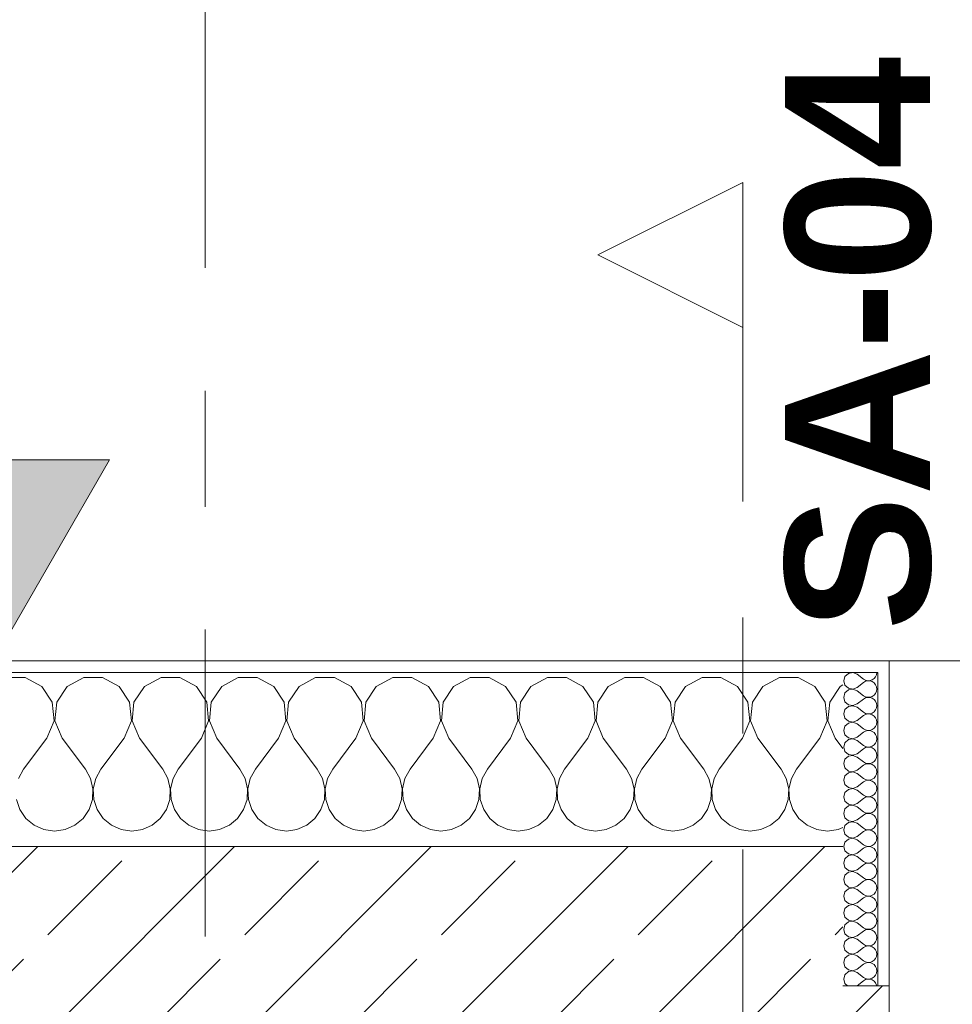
# Model space of a CAD drawing. Header units: metres. Extents: x -3.6 to 65.4, y -11 to 16.8.
# Tile 74 of 178: x 7.6 to 8.4, y 13.6 to 14.4. Entities that reach past the tile are written whole.
import ezdxf

# ---------------------------------------------------------------- set-up
doc = ezdxf.new("R2010")
doc.units = ezdxf.units.M
doc.header["$MEASUREMENT"] = 0
for name, pattern in [('Schnittlinie', [0.3, 0.15, -0.075, 0, -0.075]), ('Strichlinie doppelt', [0.546806, 0.264583, -0.105833, 0.070556, -0.105833]), ('Wipeout_Contour', [1, 0, -1])]:
    doc.linetypes.add(name, pattern=pattern)
for name, color, linetype in [('154 - Bemaßung_ Beschriftung.Ausbau - Deckenspiegel', 7, 'Continuous'), ('203 - Marker.Schnitt - Ausbaudetail SA', 7, 'Continuous'), ('451 - Universal.Achsen Raster', 7, 'Continuous'), ('604 - Struktur.Wand Aussen', 7, 'Continuous'), ('Neubau_651 - Abdeckung.Decke abgehängt_ bekleidet', 7, 'Continuous')]:
    doc.layers.add(name, color=color, linetype=linetype)
doc.styles.add('ERSTELLTER_STIL_1', font='txt')
doc.styles.add('ERSTELLTER_STIL_2', font='txt')
doc.dimstyles.new('ERSTELLTER_STIL__1', dxfattribs={"dimtxt": 0.1, "dimasz": 0.0532, "dimexe": 0.18, "dimexo": 0.0625, "dimgap": 0, "dimtad": 1, "dimtih": 1, "dimtoh": 1, "dimzin": 0, "dimdsep": 46, "dimtxsty": 'ERSTELLTER_STIL_2', "dimblk": 'ARROWHEAD_2', "dimblk1": 'ARROWHEAD_2', "dimblk2": 'ARROWHEAD_2', "dimcen": 0.09, "dimse1": 1, "dimse2": 1, "dimclrd": 7, "dimclre": 7, "dimclrt": 7, "dimazin": 0, "dimtfac": 1, "dimtdec": 4, "dimtmove": 0, "dimatfit": 3, "dimfxl": 1, "dimtolj": 1, "dimtzin": 0, "dimarcsym": 0})
doc.dimstyles.new('ERSTELLTER_STIL__2', dxfattribs={"dimtxt": 0.1, "dimasz": 0.0532, "dimexe": 0.18, "dimexo": 0.0625, "dimgap": 0, "dimtad": 1, "dimtih": 1, "dimtoh": 1, "dimzin": 0, "dimdsep": 46, "dimtxsty": 'ERSTELLTER_STIL_2', "dimblk": 'ARROWHEAD_2', "dimblk1": 'ARROWHEAD_2', "dimblk2": 'ARROWHEAD_2', "dimcen": 0.09, "dimse1": 1, "dimse2": 1, "dimclrd": 7, "dimclre": 7, "dimclrt": 7, "dimazin": 0, "dimtfac": 1, "dimtdec": 4, "dimtmove": 2, "dimatfit": 3, "dimfxl": 1, "dimtolj": 1, "dimtzin": 0, "dimarcsym": 0})
pattern_1 = [(0, (0, 0), (0, 0.08660254), [0, -0.05]), (0, (0.025, 0.0433), (0, 0.08660254), [0, -0.05])]

# ---------------------------------------------------------------- blocks, each defined once
blk = doc.blocks.new('*X11')
at = {"layer": '604 - Struktur.Wand Aussen', "color": 7, "linetype": 'Continuous', "lineweight": 5}
for p, q in [((7.57479, 13.84066), (7.55855, 13.84066)), ((7.5891, 13.83299), (7.57479, 13.84066)), ((7.62521, 13.84066), (7.6109, 13.83299)), ((7.64145, 13.84066), (7.62521, 13.84066)), ((7.65576, 13.83299), (7.64145, 13.84066)), ((7.69188, 13.84066), (7.67757, 13.83299)), ((7.70812, 13.84066), (7.69188, 13.84066)), ((7.72243, 13.83299), (7.70812, 13.84066)), ((7.75855, 13.84066), (7.74424, 13.83299)), ((7.77479, 13.84066), (7.75855, 13.84066)), ((7.7891, 13.83299), (7.77479, 13.84066)), ((7.82521, 13.84066), (7.8109, 13.83299)), ((7.84145, 13.84066), (7.82521, 13.84066)), ((7.85576, 13.83299), (7.84145, 13.84066)), ((7.89188, 13.84066), (7.87757, 13.83299)), ((7.90812, 13.84066), (7.89188, 13.84066)), ((7.92243, 13.83299), (7.90812, 13.84066)), ((7.95855, 13.84066), (7.94424, 13.83299)), ((7.97479, 13.84066), (7.95855, 13.84066)), ((7.9891, 13.83299), (7.97479, 13.84066)), ((8.02521, 13.84066), (8.0109, 13.83299)), ((8.04145, 13.84066), (8.02521, 13.84066)), ((8.05576, 13.83299), (8.04145, 13.84066)), ((8.09188, 13.84066), (8.07757, 13.83299)), ((8.10812, 13.84066), (8.09188, 13.84066)), ((8.12243, 13.83299), (8.10812, 13.84066)), ((8.15855, 13.84066), (8.14424, 13.83299)), ((8.17479, 13.84066), (8.15855, 13.84066)), ((8.1891, 13.83299), (8.17479, 13.84066)), ((8.22521, 13.84066), (8.2109, 13.83299)), ((8.24145, 13.84066), (8.22521, 13.84066)), ((8.25576, 13.83299), (8.24145, 13.84066)), ((7.59808, 13.81947), (7.5891, 13.83299)), ((7.6109, 13.83299), (7.60192, 13.81947)), ((7.66475, 13.81947), (7.65576, 13.83299)), ((7.67757, 13.83299), (7.66858, 13.81947)), ((7.73142, 13.81947), (7.72243, 13.83299)), ((7.74424, 13.83299), (7.73525, 13.81947)), ((7.79808, 13.81947), (7.7891, 13.83299)), ((7.8109, 13.83299), (7.80192, 13.81947)), ((7.86475, 13.81947), (7.85576, 13.83299)), ((7.87757, 13.83299), (7.86858, 13.81947)), ((7.93142, 13.81947), (7.92243, 13.83299)), ((7.94424, 13.83299), (7.93525, 13.81947)), ((7.99808, 13.81947), (7.9891, 13.83299)), ((8.0109, 13.83299), (8.00192, 13.81947)), ((8.06475, 13.81947), (8.05576, 13.83299)), ((8.07757, 13.83299), (8.06858, 13.81947)), ((8.13142, 13.81947), (8.12243, 13.83299)), ((8.14424, 13.83299), (8.13525, 13.81947)), ((8.19808, 13.81947), (8.1891, 13.83299)), ((8.2109, 13.83299), (8.20192, 13.81947)), ((8.26475, 13.81947), (8.25576, 13.83299)), ((8.27757, 13.83299), (8.26858, 13.81947)), ((8.28, 13.83429), (8.27757, 13.83299)), ((7.59962, 13.8033), (7.59808, 13.81947)), ((7.60192, 13.81947), (7.60038, 13.8033)), ((7.66629, 13.8033), (7.66475, 13.81947)), ((7.66858, 13.81947), (7.66705, 13.8033)), ((7.73295, 13.8033), (7.73142, 13.81947)), ((7.73525, 13.81947), (7.73371, 13.8033)), ((7.79962, 13.8033), (7.79808, 13.81947)), ((7.80192, 13.81947), (7.80038, 13.8033)), ((7.86629, 13.8033), (7.86475, 13.81947)), ((7.86858, 13.81947), (7.86705, 13.8033)), ((7.93295, 13.8033), (7.93142, 13.81947)), ((7.93525, 13.81947), (7.93371, 13.8033)), ((7.99962, 13.8033), (7.99808, 13.81947)), ((8.00192, 13.81947), (8.00038, 13.8033)), ((8.06629, 13.8033), (8.06475, 13.81947)), ((8.06858, 13.81947), (8.06705, 13.8033)), ((8.13295, 13.8033), (8.13142, 13.81947)), ((8.13525, 13.81947), (8.13371, 13.8033)), ((8.19962, 13.8033), (8.19808, 13.81947)), ((8.20192, 13.81947), (8.20038, 13.8033)), ((8.26629, 13.8033), (8.26475, 13.81947)), ((8.26858, 13.81947), (8.26705, 13.8033)), ((7.59333, 13.78833), (7.59962, 13.8033)), ((7.60038, 13.8033), (7.60667, 13.78833)), ((7.66, 13.78833), (7.66629, 13.8033)), ((7.66705, 13.8033), (7.67333, 13.78833)), ((7.72667, 13.78833), (7.73295, 13.8033)), ((7.73371, 13.8033), (7.74, 13.78833)), ((7.79333, 13.78833), (7.79962, 13.8033)), ((7.80038, 13.8033), (7.80667, 13.78833)), ((7.86, 13.78833), (7.86629, 13.8033)), ((7.86705, 13.8033), (7.87333, 13.78833)), ((7.92667, 13.78833), (7.93295, 13.8033)), ((7.93371, 13.8033), (7.94, 13.78833)), ((7.99333, 13.78833), (7.99962, 13.8033)), ((8.00038, 13.8033), (8.00667, 13.78833)), ((8.06, 13.78833), (8.06629, 13.8033)), ((8.06705, 13.8033), (8.07333, 13.78833)), ((8.12667, 13.78833), (8.13295, 13.8033)), ((8.13371, 13.8033), (8.14, 13.78833)), ((8.19333, 13.78833), (8.19962, 13.8033)), ((8.20038, 13.8033), (8.20667, 13.78833)), ((8.26, 13.78833), (8.26629, 13.8033)), ((8.26705, 13.8033), (8.27333, 13.78833)), ((7.59333, 13.78833), (7.57333, 13.76167)), ((7.60667, 13.78833), (7.62667, 13.76167)), ((7.66, 13.78833), (7.64, 13.76167)), ((7.67333, 13.78833), (7.69333, 13.76167)), ((7.72667, 13.78833), (7.70667, 13.76167)), ((7.74, 13.78833), (7.76, 13.76167)), ((7.79333, 13.78833), (7.77333, 13.76167)), ((7.80667, 13.78833), (7.82667, 13.76167)), ((7.86, 13.78833), (7.84, 13.76167)), ((7.87333, 13.78833), (7.89333, 13.76167)), ((7.92667, 13.78833), (7.90667, 13.76167)), ((7.94, 13.78833), (7.96, 13.76167)), ((7.99333, 13.78833), (7.97333, 13.76167)), ((8.00667, 13.78833), (8.02667, 13.76167)), ((8.06, 13.78833), (8.04, 13.76167)), ((8.07333, 13.78833), (8.09333, 13.76167)), ((8.12667, 13.78833), (8.10667, 13.76167)), ((8.14, 13.78833), (8.16, 13.76167)), ((8.19333, 13.78833), (8.17333, 13.76167)), ((8.20667, 13.78833), (8.22667, 13.76167)), ((8.26, 13.78833), (8.24, 13.76167)), ((8.27333, 13.78833), (8.28, 13.77944)), ((7.57333, 13.76167), (7.56888, 13.75362)), ((7.63112, 13.75362), (7.62667, 13.76167)), ((7.64, 13.76167), (7.63555, 13.75362)), ((7.69778, 13.75362), (7.69333, 13.76167)), ((7.70667, 13.76167), (7.70222, 13.75362)), ((7.76445, 13.75362), (7.76, 13.76167)), ((7.77333, 13.76167), (7.76888, 13.75362)), ((7.83112, 13.75362), (7.82667, 13.76167)), ((7.84, 13.76167), (7.83555, 13.75362)), ((7.89778, 13.75362), (7.89333, 13.76167)), ((7.90667, 13.76167), (7.90222, 13.75362)), ((7.96445, 13.75362), (7.96, 13.76167)), ((7.97333, 13.76167), (7.96888, 13.75362)), ((8.03112, 13.75362), (8.02667, 13.76167)), ((8.04, 13.76167), (8.03555, 13.75362)), ((8.09778, 13.75362), (8.09333, 13.76167)), ((8.10667, 13.76167), (8.10222, 13.75362)), ((8.16445, 13.75362), (8.16, 13.76167)), ((8.17333, 13.76167), (8.16888, 13.75362)), ((8.23112, 13.75362), (8.22667, 13.76167)), ((8.24, 13.76167), (8.23555, 13.75362)), ((7.6332, 13.74466), (7.63112, 13.75362)), ((7.63555, 13.75362), (7.63347, 13.74466)), ((7.69987, 13.74466), (7.69778, 13.75362)), ((7.70222, 13.75362), (7.70013, 13.74466)), ((7.76653, 13.74466), (7.76445, 13.75362)), ((7.76888, 13.75362), (7.7668, 13.74466)), ((7.8332, 13.74466), (7.83112, 13.75362)), ((7.83555, 13.75362), (7.83347, 13.74466)), ((7.89987, 13.74466), (7.89778, 13.75362)), ((7.90222, 13.75362), (7.90013, 13.74466)), ((7.96653, 13.74466), (7.96445, 13.75362)), ((7.96888, 13.75362), (7.9668, 13.74466)), ((8.0332, 13.74466), (8.03112, 13.75362)), ((8.03555, 13.75362), (8.03347, 13.74466)), ((8.09987, 13.74466), (8.09778, 13.75362)), ((8.10222, 13.75362), (8.10013, 13.74466)), ((8.16653, 13.74466), (8.16445, 13.75362)), ((8.16888, 13.75362), (8.1668, 13.74466)), ((8.2332, 13.74466), (8.23112, 13.75362)), ((8.23555, 13.75362), (8.23347, 13.74466)), ((7.63275, 13.73547), (7.6332, 13.74466)), ((7.63347, 13.74466), (7.63391, 13.73547)), ((7.69942, 13.73547), (7.69987, 13.74466)), ((7.70013, 13.74466), (7.70058, 13.73547)), ((7.76609, 13.73547), (7.76653, 13.74466)), ((7.7668, 13.74466), (7.76725, 13.73547)), ((7.83275, 13.73547), (7.8332, 13.74466)), ((7.83347, 13.74466), (7.83391, 13.73547)), ((7.89942, 13.73547), (7.89987, 13.74466)), ((7.90013, 13.74466), (7.90058, 13.73547)), ((7.96609, 13.73547), (7.96653, 13.74466)), ((7.9668, 13.74466), (7.96725, 13.73547)), ((8.03275, 13.73547), (8.0332, 13.74466)), ((8.03347, 13.74466), (8.03391, 13.73547)), ((8.09942, 13.73547), (8.09987, 13.74466)), ((8.10013, 13.74466), (8.10058, 13.73547)), ((8.16609, 13.73547), (8.16653, 13.74466)), ((8.1668, 13.74466), (8.16725, 13.73547)), ((8.23275, 13.73547), (8.2332, 13.74466)), ((8.23347, 13.74466), (8.23391, 13.73547)), ((7.56725, 13.73547), (7.57019, 13.72676)), ((7.62981, 13.72676), (7.63275, 13.73547)), ((7.63391, 13.73547), (7.63685, 13.72676)), ((7.69648, 13.72676), (7.69942, 13.73547)), ((7.70058, 13.73547), (7.70352, 13.72676)), ((7.76315, 13.72676), (7.76609, 13.73547)), ((7.76725, 13.73547), (7.77019, 13.72676)), ((7.82981, 13.72676), (7.83275, 13.73547)), ((7.83391, 13.73547), (7.83685, 13.72676)), ((7.89648, 13.72676), (7.89942, 13.73547)), ((7.90058, 13.73547), (7.90352, 13.72676)), ((7.96315, 13.72676), (7.96609, 13.73547)), ((7.96725, 13.73547), (7.97019, 13.72676)), ((8.02981, 13.72676), (8.03275, 13.73547)), ((8.03391, 13.73547), (8.03685, 13.72676)), ((8.09648, 13.72676), (8.09942, 13.73547)), ((8.10058, 13.73547), (8.10352, 13.72676)), ((8.16315, 13.72676), (8.16609, 13.73547)), ((8.16725, 13.73547), (8.17019, 13.72676)), ((8.22981, 13.72676), (8.23275, 13.73547)), ((8.23391, 13.73547), (8.23685, 13.72676)), ((7.57019, 13.72676), (7.57539, 13.71918)), ((7.62461, 13.71918), (7.62981, 13.72676)), ((7.63685, 13.72676), (7.64206, 13.71918)), ((7.69127, 13.71918), (7.69648, 13.72676)), ((7.70352, 13.72676), (7.70873, 13.71918)), ((7.75794, 13.71918), (7.76315, 13.72676)), ((7.77019, 13.72676), (7.77539, 13.71918)), ((7.82461, 13.71918), (7.82981, 13.72676)), ((7.83685, 13.72676), (7.84206, 13.71918)), ((7.89127, 13.71918), (7.89648, 13.72676)), ((7.90352, 13.72676), (7.90873, 13.71918)), ((7.95794, 13.71918), (7.96315, 13.72676)), ((7.97019, 13.72676), (7.97539, 13.71918)), ((8.02461, 13.71918), (8.02981, 13.72676)), ((8.03685, 13.72676), (8.04206, 13.71918)), ((8.09127, 13.71918), (8.09648, 13.72676)), ((8.10352, 13.72676), (8.10873, 13.71918)), ((8.15794, 13.71918), (8.16315, 13.72676)), ((8.17019, 13.72676), (8.17539, 13.71918)), ((8.22461, 13.71918), (8.22981, 13.72676)), ((8.23685, 13.72676), (8.24206, 13.71918)), ((7.57539, 13.71918), (7.58248, 13.71331)), ((7.61752, 13.71331), (7.62461, 13.71918)), ((7.64206, 13.71918), (7.64914, 13.71331)), ((7.68419, 13.71331), (7.69127, 13.71918)), ((7.70873, 13.71918), (7.71581, 13.71331)), ((7.75086, 13.71331), (7.75794, 13.71918)), ((7.77539, 13.71918), (7.78248, 13.71331)), ((7.81752, 13.71331), (7.82461, 13.71918)), ((7.84206, 13.71918), (7.84914, 13.71331)), ((7.88419, 13.71331), (7.89127, 13.71918)), ((7.90873, 13.71918), (7.91581, 13.71331)), ((7.95086, 13.71331), (7.95794, 13.71918)), ((7.97539, 13.71918), (7.98248, 13.71331)), ((8.01752, 13.71331), (8.02461, 13.71918)), ((8.04206, 13.71918), (8.04914, 13.71331)), ((8.08419, 13.71331), (8.09127, 13.71918)), ((8.10873, 13.71918), (8.11581, 13.71331)), ((8.15086, 13.71331), (8.15794, 13.71918)), ((8.17539, 13.71918), (8.18248, 13.71331)), ((8.21752, 13.71331), (8.22461, 13.71918)), ((8.24206, 13.71918), (8.24914, 13.71331)), ((7.58248, 13.71331), (7.59089, 13.7096)), ((7.59089, 13.7096), (7.6, 13.70833)), ((7.6, 13.70833), (7.60911, 13.7096)), ((7.60911, 13.7096), (7.61752, 13.71331)), ((7.64914, 13.71331), (7.65756, 13.7096)), ((7.65756, 13.7096), (7.66667, 13.70833)), ((7.66667, 13.70833), (7.67578, 13.7096)), ((7.67578, 13.7096), (7.68419, 13.71331)), ((7.71581, 13.71331), (7.72422, 13.7096)), ((7.72422, 13.7096), (7.73333, 13.70833)), ((7.73333, 13.70833), (7.74244, 13.7096)), ((7.74244, 13.7096), (7.75086, 13.71331)), ((7.78248, 13.71331), (7.79089, 13.7096)), ((7.79089, 13.7096), (7.8, 13.70833)), ((7.8, 13.70833), (7.80911, 13.7096)), ((7.80911, 13.7096), (7.81752, 13.71331)), ((7.84914, 13.71331), (7.85756, 13.7096)), ((7.85756, 13.7096), (7.86667, 13.70833)), ((7.86667, 13.70833), (7.87578, 13.7096)), ((7.87578, 13.7096), (7.88419, 13.71331)), ((7.91581, 13.71331), (7.92422, 13.7096)), ((7.92422, 13.7096), (7.93333, 13.70833)), ((7.93333, 13.70833), (7.94244, 13.7096)), ((7.94244, 13.7096), (7.95086, 13.71331)), ((7.98248, 13.71331), (7.99089, 13.7096)), ((7.99089, 13.7096), (8, 13.70833)), ((8, 13.70833), (8.00911, 13.7096)), ((8.00911, 13.7096), (8.01752, 13.71331)), ((8.04914, 13.71331), (8.05756, 13.7096)), ((8.05756, 13.7096), (8.06667, 13.70833)), ((8.06667, 13.70833), (8.07578, 13.7096)), ((8.07578, 13.7096), (8.08419, 13.71331)), ((8.11581, 13.71331), (8.12422, 13.7096)), ((8.12422, 13.7096), (8.13333, 13.70833)), ((8.13333, 13.70833), (8.14244, 13.7096)), ((8.14244, 13.7096), (8.15086, 13.71331)), ((8.18248, 13.71331), (8.19089, 13.7096)), ((8.19089, 13.7096), (8.2, 13.70833)), ((8.2, 13.70833), (8.20911, 13.7096)), ((8.20911, 13.7096), (8.21752, 13.71331)), ((8.24914, 13.71331), (8.25756, 13.7096)), ((8.25756, 13.7096), (8.26667, 13.70833)), ((8.26667, 13.70833), (8.27578, 13.7096)), ((8.27578, 13.7096), (8.28, 13.71146))]:
    blk.add_line(p, q, dxfattribs=at)
blk = doc.blocks.new('*X33')
at = {"layer": '604 - Struktur.Wand Aussen', "color": 7, "linetype": 'Continuous', "lineweight": 5}
for p, q in [((8.28466, 13.84425), (8.28178, 13.84161)), ((8.2885, 13.84497), (8.28466, 13.84425)), ((8.29214, 13.84357), (8.2885, 13.84497)), ((8.30901, 13.84305), (8.30929, 13.845)), ((8.28178, 13.84161), (8.28071, 13.83786)), ((8.28071, 13.83786), (8.28178, 13.8341)), ((8.29214, 13.84357), (8.29786, 13.83929)), ((8.29214, 13.83214), (8.29786, 13.83643)), ((8.29786, 13.83929), (8.29958, 13.83833)), ((8.29958, 13.83738), (8.29786, 13.83643)), ((8.29958, 13.83833), (8.3015, 13.83789)), ((8.3015, 13.83783), (8.29958, 13.83738)), ((8.3015, 13.83789), (8.30347, 13.83798)), ((8.30347, 13.83773), (8.3015, 13.83783)), ((8.30347, 13.83798), (8.30534, 13.83861)), ((8.30534, 13.8371), (8.30347, 13.83773)), ((8.30534, 13.83861), (8.30696, 13.83973)), ((8.30696, 13.83599), (8.30534, 13.8371)), ((8.30696, 13.83973), (8.30822, 13.84124)), ((8.30822, 13.83447), (8.30696, 13.83599)), ((8.30822, 13.84124), (8.30901, 13.84305)), ((8.28178, 13.82733), (8.28071, 13.82357)), ((8.28178, 13.8341), (8.28466, 13.83147)), ((8.28466, 13.82996), (8.28178, 13.82733)), ((8.28466, 13.83147), (8.2885, 13.83074)), ((8.2885, 13.83069), (8.28466, 13.82996)), ((8.2885, 13.83074), (8.29214, 13.83214)), ((8.29214, 13.82929), (8.2885, 13.83069)), ((8.29214, 13.82929), (8.29786, 13.825)), ((8.30901, 13.83267), (8.30822, 13.83447)), ((8.30822, 13.82696), (8.30901, 13.82876)), ((8.30929, 13.83071), (8.30901, 13.83267)), ((8.30901, 13.82876), (8.30929, 13.83071)), ((8.28071, 13.82357), (8.28178, 13.81982)), ((8.28178, 13.81982), (8.28466, 13.81718)), ((8.29214, 13.81786), (8.29786, 13.82214)), ((8.29786, 13.825), (8.29958, 13.82405)), ((8.29958, 13.8231), (8.29786, 13.82214)), ((8.29958, 13.82405), (8.3015, 13.8236)), ((8.3015, 13.82354), (8.29958, 13.8231)), ((8.3015, 13.8236), (8.30347, 13.8237)), ((8.30347, 13.82345), (8.3015, 13.82354)), ((8.30347, 13.8237), (8.30534, 13.82433)), ((8.30534, 13.82282), (8.30347, 13.82345)), ((8.30534, 13.82433), (8.30696, 13.82544)), ((8.30696, 13.8217), (8.30534, 13.82282)), ((8.30696, 13.82544), (8.30822, 13.82696)), ((8.30822, 13.82018), (8.30696, 13.8217)), ((8.30901, 13.81838), (8.30822, 13.82018)), ((8.28178, 13.81304), (8.28071, 13.80929)), ((8.28466, 13.81567), (8.28178, 13.81304)), ((8.28466, 13.81718), (8.2885, 13.81646)), ((8.2885, 13.8164), (8.28466, 13.81567)), ((8.2885, 13.81646), (8.29214, 13.81786)), ((8.29214, 13.815), (8.2885, 13.8164)), ((8.29214, 13.815), (8.29786, 13.81071)), ((8.29786, 13.81071), (8.29958, 13.80976)), ((8.30534, 13.81004), (8.30696, 13.81116)), ((8.30696, 13.81116), (8.30822, 13.81267)), ((8.30822, 13.81267), (8.30901, 13.81448)), ((8.30929, 13.81643), (8.30901, 13.81838)), ((8.30901, 13.81448), (8.30929, 13.81643)), ((8.28071, 13.80929), (8.28178, 13.80553)), ((8.28178, 13.80553), (8.28466, 13.8029)), ((8.28466, 13.8029), (8.2885, 13.80217)), ((8.2885, 13.80211), (8.28466, 13.80139)), ((8.2885, 13.80217), (8.29214, 13.80357)), ((8.29214, 13.80071), (8.2885, 13.80211)), ((8.29214, 13.80357), (8.29786, 13.80786)), ((8.29958, 13.80881), (8.29786, 13.80786)), ((8.29958, 13.80976), (8.3015, 13.80931)), ((8.3015, 13.80926), (8.29958, 13.80881)), ((8.3015, 13.80931), (8.30347, 13.80941)), ((8.30347, 13.80916), (8.3015, 13.80926)), ((8.30347, 13.80941), (8.30534, 13.81004)), ((8.30534, 13.80853), (8.30347, 13.80916)), ((8.30696, 13.80742), (8.30534, 13.80853)), ((8.30822, 13.8059), (8.30696, 13.80742)), ((8.30901, 13.80409), (8.30822, 13.8059)), ((8.30929, 13.80214), (8.30901, 13.80409)), ((8.30901, 13.80019), (8.30929, 13.80214)), ((8.28178, 13.79876), (8.28071, 13.795)), ((8.28071, 13.795), (8.28178, 13.79124)), ((8.28466, 13.80139), (8.28178, 13.79876)), ((8.29214, 13.80071), (8.29786, 13.79643)), ((8.29214, 13.78929), (8.29786, 13.79357)), ((8.29786, 13.79643), (8.29958, 13.79547)), ((8.29958, 13.79453), (8.29786, 13.79357)), ((8.29958, 13.79547), (8.3015, 13.79503)), ((8.3015, 13.79497), (8.29958, 13.79453)), ((8.3015, 13.79503), (8.30347, 13.79512)), ((8.30347, 13.79488), (8.3015, 13.79497)), ((8.30347, 13.79512), (8.30534, 13.79575)), ((8.30534, 13.79425), (8.30347, 13.79488)), ((8.30534, 13.79575), (8.30696, 13.79687)), ((8.30696, 13.79313), (8.30534, 13.79425)), ((8.30696, 13.79687), (8.30822, 13.79839)), ((8.30822, 13.79839), (8.30901, 13.80019)), ((8.28178, 13.79124), (8.28466, 13.78861)), ((8.28466, 13.7871), (8.28178, 13.78447)), ((8.28466, 13.78861), (8.2885, 13.78789)), ((8.2885, 13.78783), (8.28466, 13.7871)), ((8.2885, 13.78789), (8.29214, 13.78929)), ((8.29214, 13.78643), (8.2885, 13.78783)), ((8.29214, 13.78643), (8.29786, 13.78214)), ((8.30822, 13.79161), (8.30696, 13.79313)), ((8.30901, 13.78981), (8.30822, 13.79161)), ((8.30822, 13.7841), (8.30901, 13.78591)), ((8.30929, 13.78786), (8.30901, 13.78981)), ((8.30901, 13.78591), (8.30929, 13.78786)), ((8.28178, 13.78447), (8.28071, 13.78071)), ((8.28071, 13.78071), (8.28178, 13.77696)), ((8.28178, 13.77696), (8.28466, 13.77433)), ((8.29214, 13.775), (8.29786, 13.77929)), ((8.29786, 13.78214), (8.29958, 13.78119)), ((8.29958, 13.78024), (8.29786, 13.77929)), ((8.29958, 13.78119), (8.3015, 13.78074)), ((8.3015, 13.78069), (8.29958, 13.78024)), ((8.3015, 13.78074), (8.30347, 13.78084)), ((8.30347, 13.78059), (8.3015, 13.78069)), ((8.30347, 13.78084), (8.30534, 13.78147)), ((8.30534, 13.77996), (8.30347, 13.78059)), ((8.30534, 13.78147), (8.30696, 13.78258)), ((8.30696, 13.77884), (8.30534, 13.77996)), ((8.30696, 13.78258), (8.30822, 13.7841)), ((8.30822, 13.77733), (8.30696, 13.77884)), ((8.30901, 13.77552), (8.30822, 13.77733)), ((8.28178, 13.77018), (8.28071, 13.76643)), ((8.28466, 13.77282), (8.28178, 13.77018)), ((8.28466, 13.77433), (8.2885, 13.7736)), ((8.2885, 13.77354), (8.28466, 13.77282)), ((8.2885, 13.7736), (8.29214, 13.775)), ((8.29214, 13.77214), (8.2885, 13.77354)), ((8.29214, 13.77214), (8.29786, 13.76786)), ((8.29786, 13.76786), (8.29958, 13.7669)), ((8.30534, 13.76718), (8.30696, 13.7683)), ((8.30696, 13.7683), (8.30822, 13.76982)), ((8.30822, 13.76982), (8.30901, 13.77162)), ((8.30929, 13.77357), (8.30901, 13.77552)), ((8.30901, 13.77162), (8.30929, 13.77357)), ((8.28071, 13.76643), (8.28178, 13.76267)), ((8.28178, 13.76267), (8.28466, 13.76004)), ((8.28466, 13.76004), (8.2885, 13.75931)), ((8.2885, 13.75931), (8.29214, 13.76071)), ((8.29214, 13.76071), (8.29786, 13.765)), ((8.29958, 13.76595), (8.29786, 13.765)), ((8.29958, 13.7669), (8.3015, 13.76646)), ((8.3015, 13.7664), (8.29958, 13.76595)), ((8.3015, 13.76646), (8.30347, 13.76655)), ((8.30347, 13.7663), (8.3015, 13.7664)), ((8.30347, 13.76655), (8.30534, 13.76718)), ((8.30534, 13.76567), (8.30347, 13.7663)), ((8.30696, 13.76456), (8.30534, 13.76567)), ((8.30822, 13.76304), (8.30696, 13.76456)), ((8.30901, 13.76124), (8.30822, 13.76304)), ((8.30929, 13.75929), (8.30901, 13.76124)), ((8.28178, 13.7559), (8.28071, 13.75214)), ((8.28071, 13.75214), (8.28178, 13.74839)), ((8.28466, 13.75853), (8.28178, 13.7559)), ((8.2885, 13.75926), (8.28466, 13.75853)), ((8.29214, 13.75786), (8.2885, 13.75926)), ((8.29214, 13.75786), (8.29786, 13.75357)), ((8.29786, 13.75357), (8.29958, 13.75262)), ((8.29958, 13.75167), (8.29786, 13.75071)), ((8.29958, 13.75262), (8.3015, 13.75217)), ((8.3015, 13.75211), (8.29958, 13.75167)), ((8.3015, 13.75217), (8.30347, 13.75227)), ((8.30347, 13.75202), (8.3015, 13.75211)), ((8.30347, 13.75227), (8.30534, 13.7529)), ((8.30534, 13.75139), (8.30347, 13.75202)), ((8.30534, 13.7529), (8.30696, 13.75401)), ((8.30696, 13.75027), (8.30534, 13.75139)), ((8.30696, 13.75401), (8.30822, 13.75553)), ((8.30822, 13.75553), (8.30901, 13.75733)), ((8.30901, 13.75733), (8.30929, 13.75929)), ((8.28178, 13.74839), (8.28466, 13.74575)), ((8.28466, 13.74425), (8.28178, 13.74161)), ((8.28466, 13.74575), (8.2885, 13.74503)), ((8.2885, 13.74497), (8.28466, 13.74425)), ((8.2885, 13.74503), (8.29214, 13.74643)), ((8.29214, 13.74357), (8.2885, 13.74497)), ((8.29214, 13.74643), (8.29786, 13.75071)), ((8.29214, 13.74357), (8.29786, 13.73929)), ((8.30822, 13.74876), (8.30696, 13.75027)), ((8.30901, 13.74695), (8.30822, 13.74876)), ((8.30822, 13.74124), (8.30901, 13.74305)), ((8.30929, 13.745), (8.30901, 13.74695)), ((8.30901, 13.74305), (8.30929, 13.745)), ((8.28178, 13.74161), (8.28071, 13.73786)), ((8.28071, 13.73786), (8.28178, 13.7341)), ((8.28178, 13.7341), (8.28466, 13.73147)), ((8.29214, 13.73214), (8.29786, 13.73643)), ((8.29786, 13.73929), (8.29958, 13.73833)), ((8.29958, 13.73738), (8.29786, 13.73643)), ((8.29958, 13.73833), (8.3015, 13.73789)), ((8.3015, 13.73783), (8.29958, 13.73738)), ((8.3015, 13.73789), (8.30347, 13.73798)), ((8.30347, 13.73773), (8.3015, 13.73783)), ((8.30347, 13.73798), (8.30534, 13.73861)), ((8.30534, 13.7371), (8.30347, 13.73773)), ((8.30534, 13.73861), (8.30696, 13.73973)), ((8.30696, 13.73599), (8.30534, 13.7371)), ((8.30696, 13.73973), (8.30822, 13.74124)), ((8.30822, 13.73447), (8.30696, 13.73599)), ((8.30901, 13.73267), (8.30822, 13.73447)), ((8.28178, 13.72733), (8.28071, 13.72357)), ((8.28466, 13.72996), (8.28178, 13.72733)), ((8.28466, 13.73147), (8.2885, 13.73074)), ((8.2885, 13.73069), (8.28466, 13.72996)), ((8.2885, 13.73074), (8.29214, 13.73214)), ((8.29214, 13.72929), (8.2885, 13.73069)), ((8.29214, 13.72929), (8.29786, 13.725)), ((8.30534, 13.72433), (8.30696, 13.72544)), ((8.30696, 13.72544), (8.30822, 13.72696)), ((8.30822, 13.72696), (8.30901, 13.72876)), ((8.30929, 13.73071), (8.30901, 13.73267)), ((8.30901, 13.72876), (8.30929, 13.73071)), ((8.28071, 13.72357), (8.28178, 13.71982)), ((8.28178, 13.71982), (8.28466, 13.71718)), ((8.28466, 13.71718), (8.2885, 13.71646)), ((8.2885, 13.71646), (8.29214, 13.71786)), ((8.29214, 13.71786), (8.29786, 13.72214)), ((8.29786, 13.725), (8.29958, 13.72405)), ((8.29958, 13.7231), (8.29786, 13.72214)), ((8.29958, 13.72405), (8.3015, 13.7236)), ((8.3015, 13.72354), (8.29958, 13.7231)), ((8.3015, 13.7236), (8.30347, 13.7237)), ((8.30347, 13.72345), (8.3015, 13.72354)), ((8.30347, 13.7237), (8.30534, 13.72433)), ((8.30534, 13.72282), (8.30347, 13.72345)), ((8.30696, 13.7217), (8.30534, 13.72282)), ((8.30822, 13.72018), (8.30696, 13.7217)), ((8.30901, 13.71838), (8.30822, 13.72018)), ((8.30929, 13.71643), (8.30901, 13.71838)), ((8.28178, 13.71304), (8.28071, 13.70929)), ((8.28071, 13.70929), (8.28178, 13.70553)), ((8.28466, 13.71567), (8.28178, 13.71304)), ((8.2885, 13.7164), (8.28466, 13.71567)), ((8.29214, 13.715), (8.2885, 13.7164)), ((8.29214, 13.715), (8.29786, 13.71071)), ((8.29786, 13.71071), (8.29958, 13.70976)), ((8.29958, 13.70881), (8.29786, 13.70786)), ((8.29958, 13.70976), (8.3015, 13.70931)), ((8.3015, 13.70926), (8.29958, 13.70881)), ((8.3015, 13.70931), (8.30347, 13.70941)), ((8.30347, 13.70916), (8.3015, 13.70926)), ((8.30347, 13.70941), (8.30534, 13.71004)), ((8.30534, 13.70853), (8.30347, 13.70916)), ((8.30534, 13.71004), (8.30696, 13.71116)), ((8.30696, 13.70742), (8.30534, 13.70853)), ((8.30696, 13.71116), (8.30822, 13.71267)), ((8.30822, 13.71267), (8.30901, 13.71448)), ((8.30901, 13.71448), (8.30929, 13.71643)), ((8.28178, 13.70553), (8.28466, 13.7029)), ((8.28466, 13.70139), (8.28178, 13.69876)), ((8.28466, 13.7029), (8.2885, 13.70217)), ((8.2885, 13.70211), (8.28466, 13.70139)), ((8.2885, 13.70217), (8.29214, 13.70357)), ((8.29214, 13.70071), (8.2885, 13.70211)), ((8.29214, 13.70357), (8.29786, 13.70786)), ((8.29214, 13.70071), (8.29786, 13.69643)), ((8.30822, 13.7059), (8.30696, 13.70742)), ((8.30901, 13.70409), (8.30822, 13.7059)), ((8.30822, 13.69839), (8.30901, 13.70019)), ((8.30929, 13.70214), (8.30901, 13.70409)), ((8.30901, 13.70019), (8.30929, 13.70214)), ((8.28178, 13.69876), (8.28071, 13.695)), ((8.28071, 13.695), (8.28178, 13.69124)), ((8.29214, 13.68929), (8.29786, 13.69357)), ((8.29786, 13.69643), (8.29958, 13.69547)), ((8.29958, 13.69453), (8.29786, 13.69357)), ((8.29958, 13.69547), (8.3015, 13.69503)), ((8.3015, 13.69497), (8.29958, 13.69453)), ((8.3015, 13.69503), (8.30347, 13.69512)), ((8.30347, 13.69488), (8.3015, 13.69497)), ((8.30347, 13.69512), (8.30534, 13.69575)), ((8.30534, 13.69425), (8.30347, 13.69488)), ((8.30534, 13.69575), (8.30696, 13.69687)), ((8.30696, 13.69313), (8.30534, 13.69425)), ((8.30696, 13.69687), (8.30822, 13.69839)), ((8.30822, 13.69161), (8.30696, 13.69313)), ((8.30901, 13.68981), (8.30822, 13.69161)), ((8.28178, 13.68447), (8.28071, 13.68071)), ((8.28178, 13.69124), (8.28466, 13.68861)), ((8.28466, 13.6871), (8.28178, 13.68447)), ((8.28466, 13.68861), (8.2885, 13.68789)), ((8.2885, 13.68783), (8.28466, 13.6871)), ((8.2885, 13.68789), (8.29214, 13.68929)), ((8.29214, 13.68643), (8.2885, 13.68783)), ((8.29214, 13.68643), (8.29786, 13.68214)), ((8.30696, 13.68258), (8.30822, 13.6841)), ((8.30822, 13.6841), (8.30901, 13.68591)), ((8.30929, 13.68786), (8.30901, 13.68981)), ((8.30901, 13.68591), (8.30929, 13.68786)), ((8.28071, 13.68071), (8.28178, 13.67696)), ((8.28178, 13.67696), (8.28466, 13.67433)), ((8.2885, 13.6736), (8.29214, 13.675)), ((8.29214, 13.675), (8.29786, 13.67929)), ((8.29786, 13.68214), (8.29958, 13.68119)), ((8.29958, 13.68024), (8.29786, 13.67929)), ((8.29958, 13.68119), (8.3015, 13.68074)), ((8.3015, 13.68069), (8.29958, 13.68024)), ((8.3015, 13.68074), (8.30347, 13.68084)), ((8.30347, 13.68059), (8.3015, 13.68069)), ((8.30347, 13.68084), (8.30534, 13.68147)), ((8.30534, 13.67996), (8.30347, 13.68059)), ((8.30534, 13.68147), (8.30696, 13.68258)), ((8.30696, 13.67884), (8.30534, 13.67996)), ((8.30822, 13.67733), (8.30696, 13.67884)), ((8.30901, 13.67552), (8.30822, 13.67733)), ((8.30929, 13.67357), (8.30901, 13.67552)), ((8.28178, 13.67018), (8.28071, 13.66643)), ((8.28071, 13.66643), (8.28178, 13.66267)), ((8.28466, 13.67282), (8.28178, 13.67018)), ((8.28466, 13.67433), (8.2885, 13.6736)), ((8.2885, 13.67354), (8.28466, 13.67282)), ((8.29214, 13.67214), (8.2885, 13.67354)), ((8.29214, 13.67214), (8.29786, 13.66786)), ((8.29786, 13.66786), (8.29958, 13.6669)), ((8.29958, 13.6669), (8.3015, 13.66646)), ((8.3015, 13.6664), (8.29958, 13.66595)), ((8.3015, 13.66646), (8.30347, 13.66655)), ((8.30347, 13.6663), (8.3015, 13.6664)), ((8.30347, 13.66655), (8.30534, 13.66718)), ((8.30534, 13.66567), (8.30347, 13.6663)), ((8.30534, 13.66718), (8.30696, 13.6683)), ((8.30696, 13.6683), (8.30822, 13.66982)), ((8.30822, 13.66982), (8.30901, 13.67162)), ((8.30901, 13.67162), (8.30929, 13.67357)), ((8.28178, 13.66267), (8.28466, 13.66004)), ((8.28466, 13.65853), (8.28178, 13.6559)), ((8.28466, 13.66004), (8.2885, 13.65931)), ((8.2885, 13.65926), (8.28466, 13.65853)), ((8.2885, 13.65931), (8.29214, 13.66071)), ((8.29214, 13.65786), (8.2885, 13.65926)), ((8.29214, 13.66071), (8.29786, 13.665)), ((8.29214, 13.65786), (8.29786, 13.65357)), ((8.29958, 13.66595), (8.29786, 13.665)), ((8.30696, 13.66456), (8.30534, 13.66567)), ((8.30822, 13.66304), (8.30696, 13.66456)), ((8.30901, 13.66124), (8.30822, 13.66304)), ((8.30929, 13.65929), (8.30901, 13.66124)), ((8.30901, 13.65733), (8.30929, 13.65929)), ((8.28178, 13.6559), (8.28071, 13.65214)), ((8.28071, 13.65214), (8.28178, 13.64839)), ((8.29214, 13.64643), (8.29786, 13.65071)), ((8.29786, 13.65357), (8.29958, 13.65262)), ((8.29958, 13.65167), (8.29786, 13.65071)), ((8.29958, 13.65262), (8.3015, 13.65217)), ((8.3015, 13.65211), (8.29958, 13.65167)), ((8.3015, 13.65217), (8.30347, 13.65227)), ((8.30347, 13.65202), (8.3015, 13.65211)), ((8.30347, 13.65227), (8.30534, 13.6529)), ((8.30534, 13.65139), (8.30347, 13.65202)), ((8.30534, 13.6529), (8.30696, 13.65401)), ((8.30696, 13.65027), (8.30534, 13.65139)), ((8.30696, 13.65401), (8.30822, 13.65553)), ((8.30822, 13.64876), (8.30696, 13.65027)), ((8.30822, 13.65553), (8.30901, 13.65733)), ((8.28178, 13.64161), (8.28071, 13.63786)), ((8.28178, 13.64839), (8.28466, 13.64575)), ((8.28466, 13.64425), (8.28178, 13.64161)), ((8.28466, 13.64575), (8.2885, 13.64503)), ((8.2885, 13.64497), (8.28466, 13.64425)), ((8.2885, 13.64503), (8.29214, 13.64643)), ((8.29214, 13.64357), (8.2885, 13.64497)), ((8.29214, 13.64357), (8.29786, 13.63929)), ((8.30696, 13.63973), (8.30822, 13.64124)), ((8.30901, 13.64695), (8.30822, 13.64876)), ((8.30822, 13.64124), (8.30901, 13.64305)), ((8.30929, 13.645), (8.30901, 13.64695)), ((8.30901, 13.64305), (8.30929, 13.645)), ((8.28071, 13.63786), (8.28178, 13.6341)), ((8.28178, 13.6341), (8.28466, 13.63147)), ((8.2885, 13.63074), (8.29214, 13.63214)), ((8.29214, 13.63214), (8.29786, 13.63643)), ((8.29786, 13.63929), (8.29958, 13.63833)), ((8.29958, 13.63738), (8.29786, 13.63643)), ((8.29958, 13.63833), (8.3015, 13.63789)), ((8.3015, 13.63783), (8.29958, 13.63738)), ((8.3015, 13.63789), (8.30347, 13.63798)), ((8.30347, 13.63773), (8.3015, 13.63783)), ((8.30347, 13.63798), (8.30534, 13.63861)), ((8.30534, 13.6371), (8.30347, 13.63773)), ((8.30534, 13.63861), (8.30696, 13.63973)), ((8.30696, 13.63599), (8.30534, 13.6371)), ((8.30822, 13.63447), (8.30696, 13.63599)), ((8.30901, 13.63267), (8.30822, 13.63447)), ((8.30929, 13.63071), (8.30901, 13.63267)), ((8.28178, 13.62733), (8.28071, 13.62357)), ((8.28071, 13.62357), (8.28178, 13.61982)), ((8.28466, 13.62996), (8.28178, 13.62733)), ((8.28466, 13.63147), (8.2885, 13.63074)), ((8.2885, 13.63069), (8.28466, 13.62996)), ((8.29214, 13.62929), (8.2885, 13.63069)), ((8.29214, 13.62929), (8.29786, 13.625)), ((8.29786, 13.625), (8.29958, 13.62405)), ((8.29958, 13.62405), (8.3015, 13.6236)), ((8.3015, 13.6236), (8.30347, 13.6237)), ((8.30347, 13.6237), (8.30534, 13.62433)), ((8.30534, 13.62433), (8.30696, 13.62544)), ((8.30696, 13.62544), (8.30822, 13.62696)), ((8.30822, 13.62696), (8.30901, 13.62876)), ((8.30901, 13.62876), (8.30929, 13.63071)), ((8.28178, 13.61982), (8.28466, 13.61718)), ((8.28466, 13.61567), (8.28178, 13.61304)), ((8.28466, 13.61718), (8.2885, 13.61646)), ((8.2885, 13.6164), (8.28466, 13.61567)), ((8.2885, 13.61646), (8.29214, 13.61786)), ((8.29214, 13.615), (8.2885, 13.6164)), ((8.29214, 13.61786), (8.29786, 13.62214)), ((8.29958, 13.6231), (8.29786, 13.62214)), ((8.3015, 13.62354), (8.29958, 13.6231)), ((8.30347, 13.62345), (8.3015, 13.62354)), ((8.30534, 13.62282), (8.30347, 13.62345)), ((8.30696, 13.6217), (8.30534, 13.62282)), ((8.30822, 13.62018), (8.30696, 13.6217)), ((8.30901, 13.61838), (8.30822, 13.62018)), ((8.30929, 13.61643), (8.30901, 13.61838)), ((8.30901, 13.61448), (8.30929, 13.61643)), ((8.28178, 13.61304), (8.28071, 13.60929)), ((8.28071, 13.60929), (8.28178, 13.60553)), ((8.29214, 13.615), (8.29786, 13.61071)), ((8.29214, 13.60357), (8.29786, 13.60786)), ((8.29786, 13.61071), (8.29958, 13.60976)), ((8.29958, 13.60881), (8.29786, 13.60786)), ((8.29958, 13.60976), (8.3015, 13.60931)), ((8.3015, 13.60926), (8.29958, 13.60881)), ((8.3015, 13.60931), (8.30347, 13.60941)), ((8.30347, 13.60916), (8.3015, 13.60926)), ((8.30347, 13.60941), (8.30534, 13.61004)), ((8.30534, 13.60853), (8.30347, 13.60916)), ((8.30534, 13.61004), (8.30696, 13.61116)), ((8.30696, 13.60742), (8.30534, 13.60853)), ((8.30696, 13.61116), (8.30822, 13.61267)), ((8.30822, 13.6059), (8.30696, 13.60742)), ((8.30822, 13.61267), (8.30901, 13.61448)), ((8.28178, 13.59876), (8.28071, 13.595)), ((8.28178, 13.60553), (8.28466, 13.6029)), ((8.28466, 13.60139), (8.28178, 13.59876)), ((8.28466, 13.6029), (8.2885, 13.60217)), ((8.2885, 13.60211), (8.28466, 13.60139)), ((8.2885, 13.60217), (8.29214, 13.60357)), ((8.29214, 13.60071), (8.2885, 13.60211)), ((8.29214, 13.60071), (8.29786, 13.59643)), ((8.30696, 13.59687), (8.30822, 13.59839)), ((8.30901, 13.60409), (8.30822, 13.6059)), ((8.30822, 13.59839), (8.30901, 13.60019)), ((8.30929, 13.60214), (8.30901, 13.60409)), ((8.30901, 13.60019), (8.30929, 13.60214)), ((8.28071, 13.595), (8.28178, 13.59124)), ((8.28178, 13.59124), (8.28466, 13.58861)), ((8.29214, 13.58929), (8.29786, 13.59357)), ((8.29786, 13.59643), (8.29958, 13.59547)), ((8.29958, 13.59453), (8.29786, 13.59357)), ((8.29958, 13.59547), (8.3015, 13.59503)), ((8.3015, 13.59497), (8.29958, 13.59453)), ((8.3015, 13.59503), (8.30347, 13.59512)), ((8.30347, 13.59488), (8.3015, 13.59497)), ((8.30347, 13.59512), (8.30534, 13.59575)), ((8.30534, 13.59425), (8.30347, 13.59488)), ((8.30534, 13.59575), (8.30696, 13.59687)), ((8.30696, 13.59313), (8.30534, 13.59425)), ((8.30822, 13.59161), (8.30696, 13.59313)), ((8.30901, 13.58981), (8.30822, 13.59161)), ((8.30929, 13.58786), (8.30901, 13.58981)), ((8.28178, 13.58447), (8.28071, 13.58071)), ((8.28466, 13.5871), (8.28178, 13.58447)), ((8.28466, 13.58861), (8.2885, 13.58789)), ((8.2885, 13.58783), (8.28466, 13.5871)), ((8.2885, 13.58789), (8.29214, 13.58929)), ((8.29214, 13.58643), (8.2885, 13.58783)), ((8.29214, 13.58643), (8.29786, 13.58214)), ((8.29786, 13.58214), (8.29958, 13.58119)), ((8.29958, 13.58119), (8.3015, 13.58074)), ((8.30347, 13.58084), (8.30534, 13.58147)), ((8.30534, 13.58147), (8.30696, 13.58258)), ((8.30696, 13.58258), (8.30822, 13.5841)), ((8.30822, 13.5841), (8.30901, 13.58591)), ((8.30901, 13.58591), (8.30929, 13.58786)), ((8.28071, 13.58071), (8.28178, 13.57696)), ((8.28178, 13.57696), (8.28392, 13.575)), ((8.29214, 13.575), (8.29786, 13.57929)), ((8.29958, 13.58024), (8.29786, 13.57929)), ((8.3015, 13.58069), (8.29958, 13.58024)), ((8.3015, 13.58074), (8.30347, 13.58084)), ((8.30347, 13.58059), (8.3015, 13.58069)), ((8.30534, 13.57996), (8.30347, 13.58059)), ((8.30696, 13.57884), (8.30534, 13.57996)), ((8.30822, 13.57733), (8.30696, 13.57884)), ((8.30901, 13.57552), (8.30822, 13.57733)), ((8.30909, 13.575), (8.30901, 13.57552))]:
    blk.add_line(p, q, dxfattribs=at)
blk = doc.blocks.new('*D230')
at = {"layer": '154 - Bemaßung_ Beschriftung.Ausbau - Deckenspiegel', "color": 7, "linetype": 'Continuous', "lineweight": 5}
for p, q in [((7.06749, 14.57112), (7.06749, 14.67612)), ((7.54749, 14.57112), (7.54749, 14.67612)), ((7.0877, 14.65862), (7.04728, 14.58862)), ((7.5677, 14.65862), (7.52728, 14.58862)), ((7.06749, 14.62362), (7.54749, 14.62362))]:
    blk.add_line(p, q, dxfattribs=at)
at = {"layer": '154 - Bemaßung_ Beschriftung.Ausbau - Deckenspiegel', "color": 7, "lineweight": 5, "char_height": 0.1, "attachment_point": 7, "style": 'ERSTELLTER_STIL_2'}
for s, insert in [('\\A1;{\\pql;\\fArial|b0|i0|c0|p38;11\\fArial|b0|i0|c0|p38;\\A1{\\H.66x;\\S25^  ;}}', (7.53673, 14.64253)), ('\\A1;{\\pql;\\fArial|b0|i0|c0|p38;48}', (7.2316, 14.64362))]:
    blk.add_mtext(s, dxfattribs=dict(at, insert=insert))
blk = doc.blocks.new('ARROWHEAD_2')
at = {"color": 0, "linetype": 'Continuous', "lineweight": 0}
for p, q in [((-0.378, -0.655), (0.378, 0.655)), ((0, 0), (-1, 0))]:
    blk.add_line(p, q, dxfattribs=at)
blk = doc.blocks.new('*D231')
at = {"layer": '154 - Bemaßung_ Beschriftung.Ausbau - Deckenspiegel', "color": 7, "linetype": 'Continuous', "lineweight": 5}
for p, q in [((7.54749, 14.57112), (7.54749, 14.67612)), ((7.66002, 14.57112), (7.66002, 14.67612)), ((7.5677, 14.65862), (7.52728, 14.58862)), ((7.63982, 14.58862), (7.68023, 14.65862)), ((7.54749, 14.62362), (7.66002, 14.62362)), ((7.66002, 14.62362), (7.69425, 14.62362))]:
    blk.add_line(p, q, dxfattribs=at)

msp = doc.modelspace()

# ---------------------------------------------------------------- hatches: boundary and pattern name
at = {"layer": '604 - Struktur.Wand Aussen', "linetype": 'Continuous', "lineweight": 0, "true_color": 0x000000}
h = msp.add_hatch(dxfattribs=at)
h.set_pattern_fill('Verputz_0001', color=18, style=0, pattern_type=2)
h.set_pattern_definition(pattern_1)
h.paths.add_polyline_path([(7.13, 13.855), (7.13, 13.845), (8.31, 13.845), (8.31, 13.855)])
h = msp.add_hatch(dxfattribs=at)
h.set_pattern_fill('Verputz_0001', color=18, style=0, pattern_type=2)
h.set_pattern_definition(pattern_1)
h.paths.add_polyline_path([(8.31, 13.855), (8.31, 13.575), (8.32, 13.575), (8.32, 13.855)])
h = msp.add_hatch(dxfattribs=at)
h.set_pattern_fill('Beton__Stahlbeton_0001', color=18, style=0, pattern_type=2)
h.set_pattern_definition([(45, (0, 0), (-0.0848528, 0.0848528), []), (45, (-0.04243, 0.04243), (-0.0848528, 0.0848528), [0.09, -0.03])])
h.paths.add_polyline_path([(7.12, 13.505), (7.13, 13.505), (7.13, 13.455), (8.31, 13.455), (8.31, 13.505), (8.32, 13.505), (8.32, 13.575), (8.31, 13.575), (8.28, 13.575), (8.28, 13.695), (7.16, 13.695), (7.16, 13.575), (7.13, 13.575), (7.12, 13.575)])
at = {"layer": 'Neubau_651 - Abdeckung.Decke abgehängt_ bekleidet', "linetype": 'Continuous', "lineweight": 13}
msp.add_hatch(color=1, dxfattribs=at).paths.add_polyline_path([(7.54749, 13.855), (7.64749, 14.0282), (7.44749, 14.0282)])

# ---------------------------------------------------------------- linework, layer by layer
at = {"layer": '203 - Marker.Schnitt - Ausbaudetail SA', "color": 7, "linetype": 'Schnittlinie', "lineweight": 13}
msp.add_line((8.19364, 14.1425), (8.19364, 12.66298), dxfattribs=at)
at = {"layer": '451 - Universal.Achsen Raster', "color": 160, "linetype": 'Strichlinie doppelt', "lineweight": 9, "true_color": 0x3232ff}
msp.add_line((7.72999, -10.585), (7.72999, 16.355), dxfattribs=at)
at = {"layer": '604 - Struktur.Wand Aussen', "color": 7, "linetype": 'Continuous', "lineweight": 5}
for p, q in [((8.31, 13.855), (8.32, 13.855)), ((8.32, 13.855), (8.32, 13.845)), ((8.28, 13.845), (7.16, 13.845)), ((8.28, 13.845), (8.31, 13.845)), ((8.31, 13.575), (8.31, 13.845)), ((8.31, 13.845), (8.31, 13.575)), ((8.32, 13.845), (8.32, 13.705)), ((8.32, 13.705), (8.32, 13.695)), ((8.32, 13.695), (8.32, 13.575)), ((8.28, 13.575), (8.31, 13.575)), ((8.31, 13.575), (8.32, 13.575))]:
    msp.add_line(p, q, dxfattribs=at)
at = {"layer": '604 - Struktur.Wand Aussen', "color": 7, "linetype": 'Continuous', "lineweight": 13}
for p, q in [((10.72, 13.855), (8.32, 13.855)), ((8.28, 13.695), (7.16, 13.695)), ((8.32, 13.575), (8.32, 13.505))]:
    msp.add_line(p, q, dxfattribs=at)
at = {"layer": '604 - Struktur.Wand Aussen', "color": 7, "linetype": 'Continuous', "lineweight": 5, "flags": 128}
msp.add_lwpolyline([(8.31, 13.855), (7.13, 13.855)], dxfattribs=at)
at = {"layer": 'Neubau_651 - Abdeckung.Decke abgehängt_ bekleidet', "color": 1, "linetype": 'Continuous', "lineweight": 9}
for p in [(7.44749, 14.0282), (7.54749, 13.855)]:
    msp.add_line(p, (7.64749, 14.0282), dxfattribs=at)

# ---------------------------------------------------------------- block references
at = {"layer": '604 - Struktur.Wand Aussen', "color": 7, "lineweight": 18}
for name in ['*X33', '*X11']:
    msp.add_blockref(name, (0, 0), dxfattribs=at)

# ---------------------------------------------------------------- texts
at = {"layer": '203 - Marker.Schnitt - Ausbaudetail SA', "color": 7, "lineweight": 13, "insert": (8.35693, 13.88093), "char_height": 0.125, "attachment_point": 7, "rotation": 90, "style": 'ERSTELLTER_STIL_1'}
msp.add_mtext('\\A1;{\\pql;\\pt0;\\fArial|b1|i0|c0|p38;SA-04}', dxfattribs=at)

# ---------------------------------------------------------------- dimensions: what is measured, and where the dimension line sits
at = {"layer": '154 - Bemaßung_ Beschriftung.Ausbau - Deckenspiegel', "color": 7, "linetype": 'Continuous', "lineweight": 5}
for base, p1, p2, dimstyle, picture, middle in [((7.54749, 14.62362), (7.06749, 10.72349), (7.54749, 8.50998), 'ERSTELLTER_STIL__1', '*D230', (7.30784, 14.69362)), ((7.66002, 14.62362), (7.54749, 8.50998), (7.66002, 12.98998), 'ERSTELLTER_STIL__2', '*D231', (7.78614, 14.69362))]:
    dim = msp.add_linear_dim(base=base, p1=p1, p2=p2, dimstyle=dimstyle, dxfattribs=at)
    dim.commit()
    dim.dimension.update_dxf_attribs({"geometry": picture, "text_midpoint": middle, "dimtype": 160})

# ---------------------------------------------------------------- next in the draw order: wipeouts: each hides what was drawn before it
at = {"color": 254, "linetype": 'Wipeout_Contour', "lineweight": 0, "ltscale": 48.904241}
msp.add_wipeout([(8.19364, 14.2675), (8.06864, 14.205), (8.19364, 14.1425)], dxfattribs=at).dxf.layer = '203 - Marker.Schnitt - Ausbaudetail SA'

# ---------------------------------------------------------------- next in the draw order: linework, layer by layer
at = {"layer": '203 - Marker.Schnitt - Ausbaudetail SA', "color": 7, "linetype": 'Continuous', "lineweight": 13, "flags": 128}
msp.add_lwpolyline([(8.19364, 14.2675), (8.19364, 14.1425), (8.06864, 14.205)], close=True, dxfattribs=at)

doc.saveas('drawing.dxf')
